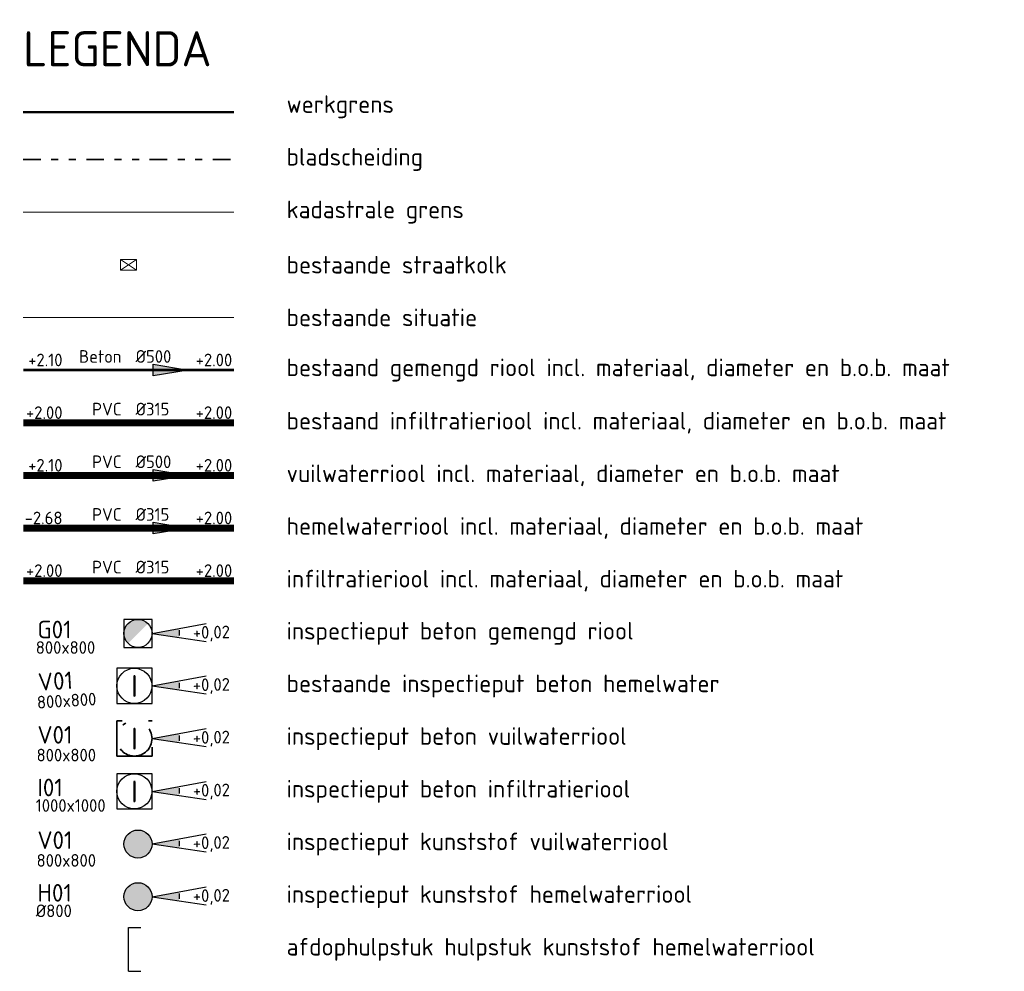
# Model space of a CAD drawing. Header units: metres. Extents: x 154356 to 156379, y 460545 to 462673.
# Tile 9 of 10: x 155670 to 155698, y 461733 to 461760. Entities that reach past the tile are written whole.
import ezdxf
from ezdxf.enums import TextEntityAlignment as Align
from ezdxf.lldxf.tags import DXFTag

# ---------------------------------------------------------------- set-up
doc = ezdxf.new("R2010")
doc.units = ezdxf.units.M
for name, pattern in [('AL-TEKENBLADGRENS', [11.5, 2.5, -1.5, 1, -1.5, 1, -1.5, 2.5]), ('RI-GWA', [18.45, 6, -1.8, 1.75, -1.8, 1.75, -1.8, 1.75, -1.8]), ('RI-HWA-SO', [7.4, 5, -2.4]), ('RI-ITR', [10.4, 5, -1.8, 0, -1.8, 0, -1.8]), ('RI-VWA', [11, 5, -3, 0, -3])]:
    doc.linetypes.add(name, pattern=pattern)
for name, color, linetype, lineweight, true_color in [('B-WE-KG-GRENS_KADASTRAAL-G', 150, 'KG-KADASTRAAL-SO', 18, 0x007fff), ('B-WE-RI-HWA_KOLK-S-200', 150, 'Continuous', 18, 0x007fff), ('N-OI-RI-VWA_TRANSPORTLEIDING-G', 20, 'RI-VWA', 35, 0xff3f00), ('N-WE-RI-HWA_DIAM-BOB-STROOMRICHTING-S', 150, 'Continuous', 25, 0x007fff), ('N-WE-RI-HWA_HULPSTUK-S', 150, 'Continuous', 25, 0x007fff), ('N-WE-RI-HWA_PUTDEKSELHOOGTE-S', 150, 'Continuous', 25, 0x007fff), ('N-WE-RI-HWA_PUTNUMMER-T35', 150, 'Continuous', 35, 0x007fff), ('N-WE-RI-HWA_RIOOLPUT-T18', 150, 'Continuous', 18, 0x007fff), ('N-WE-RI-HWA_RIOOLPUT_INSPECTIEPUT-S', 150, 'Continuous', 25, 0x007fff), ('N-WE-RI-HWA_TRANSPORTLEIDING-G', 150, 'RI-HWA-SO', 35, 0x007fff), ('N-WE-RI-ITR_DIAM-BOB-STROOMRICHTING-S', 7, 'Continuous', 25, 0x00a500), ('N-WE-RI-ITR_PUTDEKSELHOOGTE-S', 7, 'Continuous', 25, 0x00a500), ('N-WE-RI-ITR_PUTNUMMER-T25', 7, 'Continuous', 25, 0x00a500), ('N-WE-RI-ITR_RIOOLPUT-S-200', 7, 'Continuous', 25, 0x00a500), ('N-WE-RI-ITR_RIOOLPUT-T18', 7, 'Continuous', 18, 0x00a500), ('N-WE-RI-ITR_TRANSPORTLEIDING-G', 7, 'RI-ITR', 35, 0x00a500), ('N-WE-RI-VWA_DIAM-BOB-STROOMRICHTING-S', 20, 'Continuous', 25, 0xff3f00), ('N-WE-RI-VWA_PUTDEKSELHOOGTE-S', 20, 'Continuous', 25, 0xff3f00), ('N-WE-RI-VWA_PUTNUMMER-T50', 20, 'Continuous', 50, 0xff3f00), ('N-WE-RI-VWA_RIOOLPUT-T18', 20, 'Continuous', 18, 0xff3f00), ('N-WE-RI-VWA_RIOOLPUT_INSPECTIEPUT-S', 20, 'Continuous', 25, 0xff3f00)]:
    doc.layers.add(name, color=color, linetype=linetype, lineweight=lineweight, true_color=true_color)
for name, color, linetype, lineweight in [('B-WE-RI-ITR_PUTDEKSELHOOGTE-S', 253, 'Continuous', 25), ('B-WE-RI-ITR_PUTNUMMER-S-200', 253, 'Continuous', 18), ('B-WE-RI-ITR_RIOOLPUT-S-200', 253, 'Continuous', 25), ('B-WE-RI-ITR_TRANSPORTLEIDING-G', 253, 'RI-ITR', 35), ('B-WE-VH-BESTAAND-G', 8, 'Continuous', 18), ('N-WE-KG-GRENS_WERK-GD', 7, 'XX-WERKGRENS', 50), ('N-WE-RI-GWA_DIAM-BOB-STROOMRICHTING-S', 253, 'Continuous', 25), ('N-WE-RI-GWA_PUTDEKSELHOOGTE-S', 253, 'Continuous', 25), ('N-WE-RI-GWA_PUTNUMMER-T25', 253, 'Continuous', 25), ('N-WE-RI-GWA_RIOOLPUT-T18', 253, 'RI-GWA', 18), ('N-WE-RI-GWA_RIOOLPUT_INSPECTIEPUT-S', 253, 'Continuous', 25), ('N-WE-RI-GWA_TRANSPORTLEIDING-G', 253, 'RI-GWA', 35), ('X-XX-AL-BLADSCHEIDING-G', 7, 'AL-TEKENBLADGRENS', 35), ('X-XX-AL-LEGENDA-T25', 7, 'Continuous', 25), ('X-XX-AL-LEGENDA-T50', 130, 'Continuous', 50)]:
    doc.layers.add(name, color=color, linetype=linetype, lineweight=lineweight)
doc.styles.add('NLCS-ISO', font='NLCS-ISO.ttf')
doc.styles.add('NLCS-ISO-M200-T18', font='NLCS-ISO.ttf', dxfattribs={"height": 0.36})
doc.styles.add('NLCS-ISO-M200-T25', font='NLCS-ISO.ttf', dxfattribs={"height": 0.5})
doc.styles.add('NLCS-ISO-M200-T50', font='NLCS-ISO.ttf', dxfattribs={"height": 1})
tags = doc.linetypes.add('KG-KADASTRAAL-SO', pattern='A,5.5,-2,["K",Standard,S=1.8,R=0,X=0,Y=-0.9],-2,5.5,-2,[5,NLCS.SHX,S=0.75,R=0,X=0,Y=0],-2', length=19).pattern_tags.tags
tags[6] = DXFTag(74, 10)
doc.linetypes.add('XX-WERKGRENS', pattern='A,0,[137,NLCS.SHX,S=0.5,R=0,X=0,Y=0],-30', length=30)

# ---------------------------------------------------------------- blocks, each defined once
blk = doc.blocks.new('SRI-PUTDEKSELHOOGTE-SO')
blk.add_hatch(color=256).paths.add_polyline_path([(3.66, 1.37), (3.02, 2.49), (0, 0)])
for p, q in [((0, 0), (6.04, 4.97)), ((0, 0), (7.32, 2.74)), ((0, 0), (3.02, 2.49)), ((3.15, 2.26), (3.53, 1.59))]:
    blk.add_line(p, q)
at = {"ltscale": 0.1, "style": 'NLCS-ISO'}
blk.add_attdef('PUTHGT', text='', height=1.8, rotation=30, dxfattribs=at).set_placement((5.02, 2.93), align=Align.MIDDLE_LEFT)
blk = doc.blocks.new('N-SRI-PUT_KUNSTSTOF-SO')
h = blk.add_hatch(color=256)
h.dxf.hatch_style = 1
edge = h.paths.add_edge_path()
edge.add_arc((0, 0), 2, 0, 360)
at = {"lineweight": -3}
blk.add_circle((0, 0), 2, dxfattribs=at)
blk = doc.blocks.new('*U14')
at = {"ltscale": 0.1}
blk.add_hatch(color=256, dxfattribs=at).paths.add_polyline_path([(8.5, 0), (3.5, -0.83), (3.5, 0.83)])
at = {"flags": 128}
blk.add_lwpolyline([(3.5, 0), (-3.5, 0)], dxfattribs=at)
at = {"ltscale": 0.1, "flags": 128}
blk.add_lwpolyline([(8.5, 0), (3.5, -0.83), (3.5, 0.83)], close=True, dxfattribs=at)
at = {"ltscale": 0.1, "style": 'NLCS-ISO'}
for tag, p in [('MAT', (-1, 0.5)), ('BOBL', (-9.4, 0))]:
    blk.add_attdef(tag, text='', height=1.8, dxfattribs=at).set_placement(p, align=Align.BOTTOM_RIGHT)
for tag, p in [('DIA', (1, 0.5)), ('BOBR', (9.56, 0))]:
    blk.add_attdef(tag, text='', height=1.8, dxfattribs=at).set_placement(p, align=Align.BOTTOM_LEFT)
blk = doc.blocks.new('*U100')
at = {"ltscale": 0.1}
blk.add_hatch(color=256, dxfattribs=at).paths.add_polyline_path([(8.5, 0), (3.5, -0.83), (3.5, 0.83)])
at = {"flags": 128}
blk.add_lwpolyline([(3.5, 0), (-3.5, 0)], dxfattribs=at)
at = {"ltscale": 0.1, "flags": 128}
blk.add_lwpolyline([(8.5, 0), (3.5, -0.83), (3.5, 0.83)], close=True, dxfattribs=at)
at = {"ltscale": 0.1, "style": 'NLCS-ISO'}
for tag, p in [('MAT', (-1, 0.5)), ('BOBL', (-9.4, 0))]:
    blk.add_attdef(tag, text='', height=1.8, dxfattribs=at).set_placement(p, align=Align.BOTTOM_RIGHT)
for tag, p in [('DIA', (1, 0.5)), ('BOBR', (9.56, 0))]:
    blk.add_attdef(tag, text='', height=1.8, dxfattribs=at).set_placement(p, align=Align.BOTTOM_LEFT)
blk = doc.blocks.new('*U99')
at = {"ltscale": 0.1, "style": 'NLCS-ISO'}
for tag, p in [('MAT', (-1, 0.5)), ('BOBL', (-9.4, 0))]:
    blk.add_attdef(tag, text='', height=1.8, dxfattribs=at).set_placement(p, align=Align.BOTTOM_RIGHT)
for tag, p in [('DIA', (1, 0.5)), ('BOBR', (9.56, 0))]:
    blk.add_attdef(tag, text='', height=1.8, dxfattribs=at).set_placement(p, align=Align.BOTTOM_LEFT)
blk = doc.blocks.new('N-SRI-PUT_GWA-SO')
blk.add_hatch(color=256).paths.add_polyline_path([(1.41, 1.41, 0.664858), (-2, 0.02), (-2, -0.02, 0.196534), (-1.41, -1.41)])
at = {"lineweight": -3, "flags": 128}
blk.add_lwpolyline([(2, -2), (2, 2), (-2, 2), (-2, -2)], close=True, dxfattribs=at)
at = {"lineweight": -3}
blk.add_circle((0, 0), 2, dxfattribs=at)
blk = doc.blocks.new('SRI-PUT_INSPECTIE-SO')
at = {"flags": 128}
blk.add_lwpolyline([(-2, -2), (2, -2), (2, 2), (-2, 2)], close=True, dxfattribs=at)
blk.add_circle((0, 0), 2)
at = {"style": 'NLCS-ISO'}
blk.add_text('I', height=2.5, dxfattribs=at).set_placement((0, -0.01), align=Align.MIDDLE_CENTER)
blk = doc.blocks.new('SRI-HULP_EINDKAP-SO')
for p, q in [((0, -6.25), (0, 6.25)), ((0, 6.25), (3.46, 6.25)), ((0, -6.25), (3.46, -6.25))]:
    blk.add_line(p, q)
blk = doc.blocks.new('B-SRI-KOLK_STRAAT-SO')
for p, q in [((-1.125, 0), (1.125, 1.5)), ((1.125, 0), (-1.125, 1.5))]:
    blk.add_line(p, q)
blk.add_lwpolyline([(-1.125, 0), (1.125, 0), (1.125, 1.5), (-1.125, 1.5)], close=True)

msp = doc.modelspace()

# ---------------------------------------------------------------- linework, layer by layer
at = {"layer": 'B-WE-KG-GRENS_KADASTRAAL-G', "ltscale": 0.2, "flags": 128}
msp.add_lwpolyline([(155670.456, 461754.541), (155676.456, 461754.541)], dxfattribs=at)
at = {"layer": 'B-WE-RI-ITR_TRANSPORTLEIDING-G', "ltscale": 0.2, "const_width": 0.2, "flags": 128}
msp.add_lwpolyline([(155670.456, 461748.541), (155676.456, 461748.541)], dxfattribs=at)
at = {"layer": 'B-WE-VH-BESTAAND-G', "ltscale": 0.2, "flags": 128}
msp.add_lwpolyline([(155670.456, 461751.541), (155676.456, 461751.541)], dxfattribs=at)
at = {"layer": 'N-OI-RI-VWA_TRANSPORTLEIDING-G', "ltscale": 0.2, "const_width": 0.2, "flags": 128}
msp.add_lwpolyline([(155670.456, 461747.041), (155676.456, 461747.041)], dxfattribs=at)
at = {"layer": 'N-WE-KG-GRENS_WERK-GD', "ltscale": 0.02, "flags": 128}
msp.add_lwpolyline([(155670.456, 461757.391), (155676.456, 461757.391)], dxfattribs=at)
at = {"layer": 'N-WE-RI-GWA_TRANSPORTLEIDING-G', "ltscale": 0.2, "const_width": 0.075, "flags": 128}
msp.add_lwpolyline([(155670.456, 461750.041), (155676.456, 461750.041)], dxfattribs=at)
at = {"layer": 'N-WE-RI-HWA_TRANSPORTLEIDING-G', "ltscale": 0.2, "const_width": 0.2, "flags": 128}
msp.add_lwpolyline([(155670.456, 461745.541), (155676.456, 461745.541)], dxfattribs=at)
at = {"layer": 'N-WE-RI-ITR_TRANSPORTLEIDING-G', "ltscale": 0.2, "const_width": 0.2, "flags": 128}
msp.add_lwpolyline([(155670.456, 461744.041), (155676.456, 461744.041)], dxfattribs=at)
at = {"layer": 'X-XX-AL-BLADSCHEIDING-G', "ltscale": 0.2, "flags": 128}
msp.add_lwpolyline([(155670.456, 461756.041), (155676.456, 461756.041)], dxfattribs=at)

# ---------------------------------------------------------------- block references
at = {"layer": 'B-WE-RI-HWA_KOLK-S-200', "xscale": 0.2, "yscale": 0.2, "zscale": 0.2}
msp.add_blockref('B-SRI-KOLK_STRAAT-SO', (155673.456, 461752.891), dxfattribs=at)
at = {"layer": 'B-WE-RI-ITR_PUTDEKSELHOOGTE-S', "xscale": 0.2, "yscale": 0.2, "zscale": 0.2, "rotation": 330.9937132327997}
msp.add_blockref('SRI-PUTDEKSELHOOGTE-SO', (155674.124, 461741.047), dxfattribs=at).add_auto_attribs({'PUTHGT': '+0,02'})
at = {"layer": 'B-WE-RI-ITR_RIOOLPUT-S-200', "xscale": 0.25, "yscale": 0.25, "zscale": 0.25}
msp.add_blockref('SRI-PUT_INSPECTIE-SO', (155673.624, 461741.047), dxfattribs=at)
at = {"layer": 'B-WE-RI-ITR_TRANSPORTLEIDING-G', "ltscale": 0.5, "xscale": 0.2, "yscale": 0.2, "zscale": 0.2}
msp.add_blockref('*U99', (155673.456, 461748.541), dxfattribs=at).add_auto_attribs({'MAT': 'PVC', 'DIA': '%%c315', 'BOBL': '+2.00', 'BOBR': '+2.00'})
at = {"layer": 'N-OI-RI-VWA_TRANSPORTLEIDING-G', "color": 30, "true_color": 0xff7f00, "xscale": 0.25, "yscale": 0.25, "zscale": 0.25}
msp.add_blockref('SRI-PUT_INSPECTIE-SO', (155673.624, 461739.547), dxfattribs=at)
at = {"layer": 'N-WE-RI-GWA_DIAM-BOB-STROOMRICHTING-S', "xscale": 0.2, "yscale": 0.2, "zscale": 0.2}
msp.add_blockref('*U14', (155673.456, 461750.041), dxfattribs=at).add_auto_attribs({'MAT': 'Beton', 'DIA': '%%c500', 'BOBL': '+2.10', 'BOBR': '+2.00'})
at = {"layer": 'N-WE-RI-GWA_PUTDEKSELHOOGTE-S', "xscale": 0.2, "yscale": 0.2, "zscale": 0.2, "rotation": 330.9937132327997}
msp.add_blockref('SRI-PUTDEKSELHOOGTE-SO', (155674.124, 461742.541), dxfattribs=at).add_auto_attribs({'PUTHGT': '+0,02'})
at = {"layer": 'N-WE-RI-GWA_RIOOLPUT_INSPECTIEPUT-S', "xscale": 0.2, "yscale": 0.2, "zscale": 0.2}
msp.add_blockref('N-SRI-PUT_GWA-SO', (155673.724, 461742.541), dxfattribs=at)
at = {"layer": 'N-WE-RI-HWA_DIAM-BOB-STROOMRICHTING-S', "xscale": 0.2, "yscale": 0.2, "zscale": 0.2}
msp.add_blockref('*U100', (155673.456, 461745.541), dxfattribs=at).add_auto_attribs({'MAT': 'PVC', 'DIA': '%%c315', 'BOBL': '-2.68', 'BOBR': '+2.00'})
at = {"layer": 'N-WE-RI-HWA_HULPSTUK-S', "xscale": 0.1, "yscale": 0.1, "zscale": 0.1}
msp.add_blockref('SRI-HULP_EINDKAP-SO', (155673.456, 461733.541), dxfattribs=at)
at = {"layer": 'N-WE-RI-HWA_PUTDEKSELHOOGTE-S', "xscale": 0.2, "yscale": 0.2, "zscale": 0.2, "rotation": 330.9937132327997}
msp.add_blockref('SRI-PUTDEKSELHOOGTE-SO', (155674.124, 461735.041), dxfattribs=at).add_auto_attribs({'PUTHGT': '+0,02'})
at = {"layer": 'N-WE-RI-HWA_RIOOLPUT_INSPECTIEPUT-S', "xscale": 0.2, "yscale": 0.2, "zscale": 0.2}
msp.add_blockref('N-SRI-PUT_KUNSTSTOF-SO', (155673.724, 461735.041), dxfattribs=at)
at = {"layer": 'N-WE-RI-ITR_DIAM-BOB-STROOMRICHTING-S', "xscale": 0.2, "yscale": 0.2, "zscale": 0.2}
msp.add_blockref('*U99', (155673.456, 461744.041), dxfattribs=at).add_auto_attribs({'MAT': 'PVC', 'DIA': '%%c315', 'BOBL': '+2.00', 'BOBR': '+2.00'})
at = {"layer": 'N-WE-RI-ITR_PUTDEKSELHOOGTE-S', "xscale": 0.2, "yscale": 0.2, "zscale": 0.2, "rotation": 330.9937132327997}
msp.add_blockref('SRI-PUTDEKSELHOOGTE-SO', (155674.124, 461738.041), dxfattribs=at).add_auto_attribs({'PUTHGT': '+0,02'})
at = {"layer": 'N-WE-RI-VWA_DIAM-BOB-STROOMRICHTING-S', "xscale": 0.2, "yscale": 0.2, "zscale": 0.2}
msp.add_blockref('*U14', (155673.456, 461747.041), dxfattribs=at).add_auto_attribs({'MAT': 'PVC', 'DIA': '%%c500', 'BOBL': '+2.10', 'BOBR': '+2.00'})
at = {"layer": 'N-WE-RI-VWA_PUTDEKSELHOOGTE-S', "xscale": 0.2, "yscale": 0.2, "zscale": 0.2, "rotation": 330.9937132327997}
for p in [(155674.124, 461739.547), (155674.124, 461736.547)]:
    msp.add_blockref('SRI-PUTDEKSELHOOGTE-SO', p, dxfattribs=at).add_auto_attribs({'PUTHGT': '+0,02'})
at = {"layer": 'N-WE-RI-VWA_RIOOLPUT_INSPECTIEPUT-S', "xscale": 0.2, "yscale": 0.2, "zscale": 0.2}
msp.add_blockref('N-SRI-PUT_KUNSTSTOF-SO', (155673.724, 461736.541), dxfattribs=at)

# ---------------------------------------------------------------- texts
at = {"layer": 'B-WE-RI-ITR_RIOOLPUT-S-200', "insert": (155670.837, 461740.755), "char_height": 0.36, "attachment_point": 1, "rotation": 3.3954, "style": 'NLCS-ISO-M200-T18', "bg_fill": 3, "box_fill_scale": 1, "bg_fill_color": 256, "bg_fill_transparency": 0}
msp.add_mtext('800x800', dxfattribs=at)
at = {"layer": 'N-WE-RI-GWA_RIOOLPUT-T18', "insert": (155670.814, 461742.319), "char_height": 0.36, "attachment_point": 1, "style": 'NLCS-ISO-M200-T18', "bg_fill": 3, "box_fill_scale": 1, "bg_fill_color": 256, "bg_fill_transparency": 0}
msp.add_mtext('800x800', dxfattribs=at)
at = {"layer": 'N-WE-RI-HWA_RIOOLPUT-T18', "insert": (155670.814, 461734.819), "char_height": 0.36, "attachment_point": 1, "style": 'NLCS-ISO-M200-T18', "bg_fill": 3, "box_fill_scale": 1, "bg_fill_color": 256, "bg_fill_transparency": 0}
msp.add_mtext('%%C800', dxfattribs=at)
at = {"layer": 'N-WE-RI-ITR_RIOOLPUT-T18', "insert": (155670.814, 461737.819), "char_height": 0.36, "attachment_point": 1, "style": 'NLCS-ISO-M200-T18', "bg_fill": 3, "box_fill_scale": 1, "bg_fill_color": 256, "bg_fill_transparency": 0}
msp.add_mtext('1000x1000', dxfattribs=at)
at = {"layer": 'N-WE-RI-VWA_RIOOLPUT-T18', "char_height": 0.36, "attachment_point": 1, "style": 'NLCS-ISO-M200-T18', "bg_fill": 3, "box_fill_scale": 1, "bg_fill_color": 256, "bg_fill_transparency": 0}
for insert in [(155670.837, 461739.255), (155670.837, 461736.255)]:
    msp.add_mtext('800x800', dxfattribs=dict(at, insert=insert))
at = {"layer": 'X-XX-AL-LEGENDA-T25', "char_height": 0.5, "attachment_point": 4, "style": 'NLCS-ISO-M200-T25'}
for s, insert in [('werkgrens', (155677.956, 461757.541)), ('bladscheiding', (155677.956, 461756.041)), ('kadastrale grens', (155677.956, 461754.541)), ('bestaande straatkolk', (155677.956, 461753.041)), ('bestaande situatie', (155677.956, 461751.541)), ('bestaand gemengd riool incl. materiaal, diameter en b.o.b. maat', (155677.956, 461750.041)), ('bestaand infiltratieriool incl. materiaal, diameter en b.o.b. maat', (155677.956, 461748.541)), ('vuilwaterriool incl. materiaal, diameter en b.o.b. maat', (155677.956, 461747.041)), ('hemelwaterriool incl. materiaal, diameter en b.o.b. maat', (155677.956, 461745.541)), ('infiltratieriool incl. materiaal, diameter en b.o.b. maat', (155677.956, 461744.041)), ('inspectieput beton gemengd riool', (155677.956, 461742.541)), ('bestaande inspectieput beton hemelwater', (155677.956, 461741.041)), ('inspectieput beton vuilwaterriool', (155677.956, 461739.541)), ('inspectieput beton infiltratieriool', (155677.956, 461738.041)), ('inspectieput kunststof vuilwaterriool', (155677.956, 461736.541)), ('inspectieput kunststof hemelwaterriool', (155677.956, 461735.041)), ('afdophulpstuk hulpstuk kunststof hemelwaterriool', (155677.956, 461733.541))]:
    msp.add_mtext(s, dxfattribs=dict(at, insert=insert))
at = {"layer": 'X-XX-AL-LEGENDA-T50', "insert": (155670.456, 461758.691), "char_height": 1, "attachment_point": 7, "style": 'NLCS-ISO-M200-T50'}
msp.add_mtext('LEGENDA', dxfattribs=at)

# ---------------------------------------------------------------- next in the draw order: block references
at = {"layer": 'N-WE-RI-ITR_RIOOLPUT-S-200', "xscale": 0.25, "yscale": 0.25, "zscale": 0.25}
msp.add_blockref('SRI-PUT_INSPECTIE-SO', (155673.624, 461738.041), dxfattribs=at)

# ---------------------------------------------------------------- next in the draw order: texts
at = {"layer": 'B-WE-RI-ITR_PUTNUMMER-S-200', "insert": (155670.862, 461741.402), "char_height": 0.5, "attachment_point": 1, "rotation": 3.3954, "style": 'NLCS-ISO-M200-T25', "bg_fill": 3, "box_fill_scale": 1, "bg_fill_color": 256, "bg_fill_transparency": 0}
msp.add_mtext('V01', dxfattribs=at)
at = {"layer": 'N-WE-RI-GWA_PUTNUMMER-T25', "insert": (155670.862, 461742.902), "char_height": 0.5, "attachment_point": 1, "style": 'NLCS-ISO-M200-T25', "bg_fill": 3, "box_fill_scale": 1, "bg_fill_color": 256, "bg_fill_transparency": 0}
msp.add_mtext('G01', dxfattribs=at)
at = {"layer": 'N-WE-RI-HWA_PUTNUMMER-T35', "insert": (155670.862, 461735.402), "char_height": 0.5, "attachment_point": 1, "style": 'NLCS-ISO-M200-T25', "bg_fill": 3, "box_fill_scale": 1, "bg_fill_color": 256, "bg_fill_transparency": 0}
msp.add_mtext('H01', dxfattribs=at)
at = {"layer": 'N-WE-RI-ITR_PUTNUMMER-T25', "insert": (155670.862, 461738.402), "char_height": 0.5, "attachment_point": 1, "style": 'NLCS-ISO-M200-T25', "bg_fill": 3, "box_fill_scale": 1, "bg_fill_color": 256, "bg_fill_transparency": 0}
msp.add_mtext('I01', dxfattribs=at)
at = {"layer": 'N-WE-RI-VWA_PUTNUMMER-T50', "char_height": 0.5, "attachment_point": 1, "bg_fill": 3, "box_fill_scale": 1, "bg_fill_color": 256, "bg_fill_transparency": 0}
for insert, style in [((155670.862, 461739.902), 'NLCS-ISO'), ((155670.862, 461736.902), 'NLCS-ISO-M200-T25')]:
    msp.add_mtext('V01', dxfattribs=dict(at, insert=insert, style=style))

doc.saveas('drawing.dxf')
